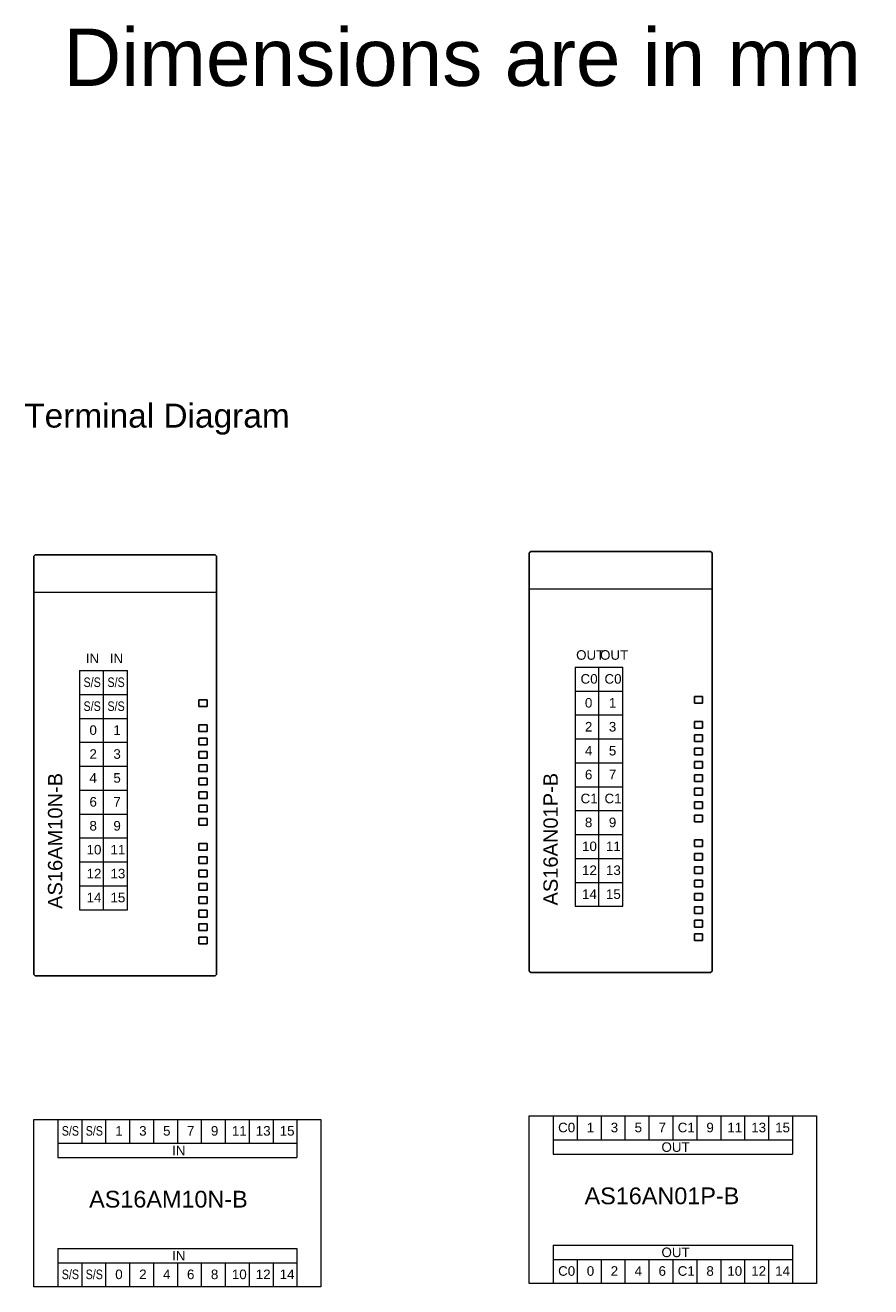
# Model space of a CAD drawing. Extents: x 1653 to 2131, y -357 to 2652.
# Tile 1 of 34: x 1686 to 1862, y -357 to -93. Entities that reach past the tile are written whole.
import ezdxf

# ---------------------------------------------------------------- set-up
doc = ezdxf.new("R2010")
doc.units = 0
doc.header["$LTSCALE"] = 30.734
doc.header["$MEASUREMENT"] = 0
doc.layers.get('0').update_dxf_attribs({"linetype": 'CONTINUOUS'})
doc.styles.add('arial', font='arial.ttf')

msp = doc.modelspace()

# ---------------------------------------------------------------- linework, layer by layer
at = {"lineweight": 0}
for p, q in [((1791.085, -210.632), (1829.285, -210.632)), ((1687.512, -211.337), (1725.712, -211.337)), ((1697.062, -227.707), (1707.062, -227.707)), ((1697.062, -227.707), (1697.062, -277.707)), ((1702.062, -277.707), (1702.062, -227.707)), ((1707.062, -277.707), (1707.062, -227.707)), ((1800.635, -227.002), (1810.635, -227.002)), ((1800.635, -227.002), (1800.635, -277.002)), ((1805.635, -277.002), (1805.635, -227.002)), ((1810.635, -277.002), (1810.635, -227.002)), ((1800.635, -232.002), (1810.635, -232.002)), ((1697.062, -232.707), (1707.062, -232.707)), ((1800.635, -237.002), (1810.635, -237.002)), ((1697.062, -237.707), (1707.062, -237.707)), ((1800.635, -242.002), (1810.635, -242.002)), ((1697.062, -242.707), (1707.062, -242.707)), ((1697.062, -247.707), (1707.062, -247.707)), ((1800.635, -247.002), (1810.635, -247.002)), ((1697.062, -252.707), (1707.062, -252.707)), ((1800.635, -252.002), (1810.635, -252.002)), ((1697.062, -257.707), (1707.062, -257.707)), ((1800.635, -257.002), (1810.635, -257.002)), ((1697.062, -262.707), (1707.062, -262.707)), ((1800.635, -262.002), (1810.635, -262.002)), ((1697.062, -267.707), (1707.062, -267.707)), ((1800.635, -267.002), (1810.635, -267.002)), ((1697.062, -272.707), (1707.062, -272.707)), ((1800.635, -272.002), (1810.635, -272.002)), ((1697.062, -277.707), (1707.062, -277.707)), ((1800.635, -277.002), (1810.635, -277.002)), ((1692.512, -321.537), (1692.512, -329.537)), ((1697.512, -321.537), (1697.512, -326.537)), ((1702.512, -321.537), (1702.512, -326.537)), ((1707.512, -321.537), (1707.512, -326.537)), ((1712.512, -321.537), (1712.512, -326.537)), ((1717.512, -321.537), (1717.512, -326.537)), ((1722.512, -321.537), (1722.512, -326.537)), ((1727.512, -321.537), (1727.512, -326.537)), ((1732.512, -321.537), (1732.512, -326.537)), ((1737.512, -321.537), (1737.512, -326.537)), ((1742.512, -321.537), (1742.512, -329.537)), ((1796.085, -320.832), (1796.085, -328.832)), ((1801.085, -320.832), (1801.085, -325.832)), ((1806.085, -320.832), (1806.085, -325.832)), ((1811.085, -320.832), (1811.085, -325.832)), ((1816.085, -320.832), (1816.085, -325.832)), ((1821.085, -320.832), (1821.085, -325.832)), ((1826.085, -320.832), (1826.085, -325.832)), ((1831.085, -320.832), (1831.085, -325.832)), ((1836.085, -320.832), (1836.085, -325.832)), ((1841.085, -320.832), (1841.085, -325.832)), ((1846.085, -320.832), (1846.085, -328.832)), ((1692.512, -326.537), (1742.512, -326.537)), ((1796.085, -325.832), (1846.085, -325.832)), ((1692.512, -329.537), (1742.512, -329.537)), ((1796.085, -328.832), (1846.085, -328.832)), ((1796.085, -347.832), (1796.085, -355.832)), ((1796.085, -347.832), (1846.085, -347.832)), ((1846.085, -347.832), (1846.085, -355.832)), ((1692.512, -348.537), (1692.512, -356.537)), ((1692.512, -348.537), (1742.512, -348.537)), ((1742.512, -348.537), (1742.512, -356.537)), ((1692.512, -351.537), (1742.512, -351.537)), ((1697.512, -351.537), (1697.512, -356.537)), ((1702.512, -351.537), (1702.512, -356.537)), ((1707.512, -351.537), (1707.512, -356.537)), ((1712.512, -351.537), (1712.512, -356.537)), ((1717.512, -351.537), (1717.512, -356.537)), ((1722.512, -351.537), (1722.512, -356.537)), ((1727.512, -351.537), (1727.512, -356.537)), ((1732.512, -351.537), (1732.512, -356.537)), ((1737.512, -351.537), (1737.512, -356.537)), ((1796.085, -350.832), (1846.085, -350.832)), ((1801.085, -350.832), (1801.085, -355.832)), ((1806.085, -350.832), (1806.085, -355.832)), ((1811.085, -350.832), (1811.085, -355.832)), ((1816.085, -350.832), (1816.085, -355.832)), ((1821.085, -350.832), (1821.085, -355.832)), ((1826.085, -350.832), (1826.085, -355.832)), ((1831.085, -350.832), (1831.085, -355.832)), ((1836.085, -350.832), (1836.085, -355.832)), ((1841.085, -350.832), (1841.085, -355.832))]:
    msp.add_line(p, q, dxfattribs=at)
for p, q in [((1722.012, -233.837), (1722.012, -235.237)), ((1723.712, -233.837), (1722.012, -233.837)), ((1723.712, -235.237), (1723.712, -233.837)), ((1825.585, -233.132), (1825.585, -234.532)), ((1827.285, -233.132), (1825.585, -233.132)), ((1825.585, -234.532), (1827.285, -234.532)), ((1827.285, -234.532), (1827.285, -233.132)), ((1722.012, -235.237), (1723.712, -235.237)), ((1722.012, -239.037), (1722.012, -240.437)), ((1723.712, -239.037), (1722.012, -239.037)), ((1723.712, -240.437), (1723.712, -239.037)), ((1825.585, -238.332), (1825.585, -239.732)), ((1827.285, -238.332), (1825.585, -238.332)), ((1825.585, -239.732), (1827.285, -239.732)), ((1827.285, -239.732), (1827.285, -238.332)), ((1722.012, -240.437), (1723.712, -240.437)), ((1722.012, -241.837), (1722.012, -243.237)), ((1723.712, -241.837), (1722.012, -241.837)), ((1723.712, -243.237), (1723.712, -241.837)), ((1825.585, -241.132), (1825.585, -242.532)), ((1827.285, -241.132), (1825.585, -241.132)), ((1825.585, -242.532), (1827.285, -242.532)), ((1827.285, -242.532), (1827.285, -241.132)), ((1722.012, -243.237), (1723.712, -243.237)), ((1722.012, -244.637), (1722.012, -246.037)), ((1723.712, -244.637), (1722.012, -244.637)), ((1723.712, -246.037), (1723.712, -244.637)), ((1825.585, -243.932), (1825.585, -245.332)), ((1827.285, -243.932), (1825.585, -243.932)), ((1827.285, -245.332), (1827.285, -243.932)), ((1722.012, -246.037), (1723.712, -246.037)), ((1722.012, -247.437), (1722.012, -248.837)), ((1723.712, -247.437), (1722.012, -247.437)), ((1723.712, -248.837), (1723.712, -247.437)), ((1825.585, -245.332), (1827.285, -245.332)), ((1825.585, -246.732), (1825.585, -248.132)), ((1827.285, -246.732), (1825.585, -246.732)), ((1827.285, -248.132), (1827.285, -246.732)), ((1722.012, -248.837), (1723.712, -248.837)), ((1722.012, -250.237), (1722.012, -251.637)), ((1723.712, -250.237), (1722.012, -250.237)), ((1723.712, -251.637), (1723.712, -250.237)), ((1825.585, -248.132), (1827.285, -248.132)), ((1825.585, -249.532), (1825.585, -250.932)), ((1827.285, -249.532), (1825.585, -249.532)), ((1827.285, -250.932), (1827.285, -249.532)), ((1722.012, -251.637), (1723.712, -251.637)), ((1722.012, -253.037), (1722.012, -254.437)), ((1723.712, -253.037), (1722.012, -253.037)), ((1723.712, -254.437), (1723.712, -253.037)), ((1825.585, -250.932), (1827.285, -250.932)), ((1825.585, -252.332), (1825.585, -253.732)), ((1827.285, -252.332), (1825.585, -252.332)), ((1827.285, -253.732), (1827.285, -252.332)), ((1722.012, -254.437), (1723.712, -254.437)), ((1825.585, -253.732), (1827.285, -253.732)), ((1825.585, -255.132), (1825.585, -256.532)), ((1827.285, -255.132), (1825.585, -255.132)), ((1827.285, -256.532), (1827.285, -255.132)), ((1722.012, -255.837), (1722.012, -257.237)), ((1723.712, -255.837), (1722.012, -255.837)), ((1722.012, -257.237), (1723.712, -257.237)), ((1723.712, -257.237), (1723.712, -255.837)), ((1825.585, -256.532), (1827.285, -256.532)), ((1825.585, -257.932), (1825.585, -259.332)), ((1827.285, -257.932), (1825.585, -257.932)), ((1827.285, -259.332), (1827.285, -257.932)), ((1722.012, -258.637), (1722.012, -260.037)), ((1723.712, -258.637), (1722.012, -258.637)), ((1722.012, -260.037), (1723.712, -260.037)), ((1723.712, -260.037), (1723.712, -258.637)), ((1825.585, -259.332), (1827.285, -259.332)), ((1825.585, -263.132), (1825.585, -264.532)), ((1827.285, -263.132), (1825.585, -263.132)), ((1827.285, -264.532), (1827.285, -263.132)), ((1722.012, -263.837), (1722.012, -265.237)), ((1723.712, -263.837), (1722.012, -263.837)), ((1722.012, -265.237), (1723.712, -265.237)), ((1723.712, -265.237), (1723.712, -263.837)), ((1825.585, -264.532), (1827.285, -264.532)), ((1825.585, -265.932), (1825.585, -267.332)), ((1827.285, -265.932), (1825.585, -265.932)), ((1827.285, -267.332), (1827.285, -265.932)), ((1722.012, -266.637), (1722.012, -268.037)), ((1723.712, -266.637), (1722.012, -266.637)), ((1722.012, -268.037), (1723.712, -268.037)), ((1723.712, -268.037), (1723.712, -266.637)), ((1825.585, -267.332), (1827.285, -267.332)), ((1825.585, -268.732), (1825.585, -270.132)), ((1827.285, -268.732), (1825.585, -268.732)), ((1827.285, -270.132), (1827.285, -268.732)), ((1722.012, -269.437), (1722.012, -270.837)), ((1723.712, -269.437), (1722.012, -269.437)), ((1722.012, -270.837), (1723.712, -270.837)), ((1723.712, -270.837), (1723.712, -269.437)), ((1825.585, -270.132), (1827.285, -270.132)), ((1825.585, -271.532), (1825.585, -272.932)), ((1827.285, -271.532), (1825.585, -271.532)), ((1827.285, -272.932), (1827.285, -271.532)), ((1722.012, -272.237), (1722.012, -273.637)), ((1723.712, -272.237), (1722.012, -272.237)), ((1722.012, -273.637), (1723.712, -273.637)), ((1723.712, -273.637), (1723.712, -272.237)), ((1825.585, -272.932), (1827.285, -272.932)), ((1722.012, -275.037), (1722.012, -276.437)), ((1723.712, -275.037), (1722.012, -275.037)), ((1722.012, -276.437), (1723.712, -276.437)), ((1723.712, -276.437), (1723.712, -275.037)), ((1825.585, -274.332), (1825.585, -275.732)), ((1827.285, -274.332), (1825.585, -274.332)), ((1825.585, -275.732), (1827.285, -275.732)), ((1827.285, -275.732), (1827.285, -274.332)), ((1722.012, -277.837), (1722.012, -279.237)), ((1723.712, -277.837), (1722.012, -277.837)), ((1722.012, -279.237), (1723.712, -279.237)), ((1723.712, -279.237), (1723.712, -277.837)), ((1825.585, -277.132), (1825.585, -278.532)), ((1827.285, -277.132), (1825.585, -277.132)), ((1825.585, -278.532), (1827.285, -278.532)), ((1827.285, -278.532), (1827.285, -277.132)), ((1722.012, -280.637), (1722.012, -282.037)), ((1723.712, -280.637), (1722.012, -280.637)), ((1722.012, -282.037), (1723.712, -282.037)), ((1723.712, -282.037), (1723.712, -280.637)), ((1825.585, -279.932), (1825.585, -281.332)), ((1827.285, -279.932), (1825.585, -279.932)), ((1825.585, -281.332), (1827.285, -281.332)), ((1827.285, -281.332), (1827.285, -279.932)), ((1722.012, -283.437), (1722.012, -284.837)), ((1723.712, -283.437), (1722.012, -283.437)), ((1723.712, -284.837), (1723.712, -283.437)), ((1825.585, -282.732), (1825.585, -284.132)), ((1827.285, -282.732), (1825.585, -282.732)), ((1825.585, -284.132), (1827.285, -284.132)), ((1827.285, -284.132), (1827.285, -282.732)), ((1722.012, -284.837), (1723.712, -284.837))]:
    msp.add_line(p, q)
for points in [[(1791.385, -290.832), (1828.985, -290.832), (1829.285, -290.532), (1829.285, -203.132), (1828.985, -202.832), (1791.385, -202.832), (1791.085, -203.132), (1791.085, -290.532)], [(1687.812, -291.537), (1725.412, -291.537), (1725.712, -291.237), (1725.712, -203.837), (1725.412, -203.537), (1687.812, -203.537), (1687.512, -203.837), (1687.512, -291.237)]]:
    msp.add_lwpolyline(points, close=True)
for points in [[(1687.512, -321.537), (1747.512, -321.537), (1747.512, -356.537), (1687.512, -356.537)], [(1791.085, -320.832), (1851.085, -320.832), (1851.085, -355.832), (1791.085, -355.832)]]:
    msp.add_lwpolyline(points, close=True, dxfattribs=at)

# ---------------------------------------------------------------- texts
at = {"style": 'arial'}
msp.add_text('Dimensions are in mm', height=12, dxfattribs=at).set_placement((1693.692, -105.499))
at = {"lineweight": 0, "attachment_point": 1}
for s, insert, char_height, width in [('{\\fArial|b0|i0|c0|p34;\\W1;Terminal Diagram}', (1685.498, -171.923), 5, 56.98204), ('{\\fArial|b0|i0|c238|p34;IN}', (1698.365, -224.164), 2, 3.03413), ('{\\fArial|b0|i0|c238|p34;IN}', (1703.365, -224.164), 2, 3.03413), ('{\\fArial|b0|i0|c238|p34;OUT}', (1800.871, -223.46), 2, 3.03413), ('{\\fArial|b0|i0|c238|p34;OUT}', (1805.871, -223.46), 2, 3.03413), ('{\\fArial|b0|i0|c0|p34;\\W0.8;S/S}', (1697.898, -229.164), 2, 3.03413), ('{\\fArial|b0|i0|c0|p34;\\W0.8;S/S}', (1702.898, -229.164), 2, 3.03413), ('{\\fArial|b0|i0|c238|p34;C0}', (1801.798, -228.46), 2, 3.03413), ('{\\fArial|b0|i0|c238|p34;C0}', (1806.798, -228.46), 2, 3.03413), ('{\\fArial|b0|i0|c0|p34;\\W0.8;S/S}', (1697.898, -234.164), 2, 3.03413), ('{\\fArial|b0|i0|c0|p34;\\W0.8;S/S}', (1702.898, -234.164), 2, 3.03413), ('{\\fArial|b0|i0|c238|p34;0}', (1802.708, -233.46), 2, 3.03413), ('{\\fArial|b0|i0|c238|p34;1}', (1807.708, -233.46), 2, 3.03413), ('{\\fArial|b0|i0|c238|p34;0}', (1699.136, -239.164), 2, 3.03413), ('{\\fArial|b0|i0|c238|p34;1}', (1704.136, -239.164), 2, 3.03413), ('{\\fArial|b0|i0|c238|p34;2}', (1802.708, -238.46), 2, 3.03413), ('{\\fArial|b0|i0|c238|p34;3}', (1807.708, -238.46), 2, 3.03413), ('{\\fArial|b0|i0|c238|p34;2}', (1699.136, -244.164), 2, 3.03413), ('{\\fArial|b0|i0|c238|p34;3}', (1704.136, -244.164), 2, 3.03413), ('{\\fArial|b0|i0|c238|p34;4}', (1802.708, -243.46), 2, 3.03413), ('{\\fArial|b0|i0|c238|p34;5}', (1807.708, -243.46), 2, 3.03413), ('{\\fArial|b0|i0|c238|p34;4}', (1699.136, -249.164), 2, 3.03413), ('{\\fArial|b0|i0|c238|p34;5}', (1704.136, -249.164), 2, 3.03413), ('{\\fArial|b0|i0|c238|p34;6}', (1802.708, -248.46), 2, 3.03413), ('{\\fArial|b0|i0|c238|p34;7}', (1807.708, -248.46), 2, 3.03413), ('{\\fArial|b0|i0|c238|p34;6}', (1699.136, -254.164), 2, 3.03413), ('{\\fArial|b0|i0|c238|p34;7}', (1704.136, -254.164), 2, 3.03413), ('{\\fArial|b0|i0|c238|p34;C1}', (1801.798, -253.46), 2, 3.03413), ('{\\fArial|b0|i0|c238|p34;C1}', (1806.798, -253.46), 2, 3.03413), ('{\\fArial|b0|i0|c238|p34;8}', (1802.708, -258.46), 2, 3.03413), ('{\\fArial|b0|i0|c238|p34;9}', (1807.708, -258.46), 2, 3.03413), ('{\\fArial|b0|i0|c238|p34;8}', (1699.136, -259.164), 2, 3.03413), ('{\\fArial|b0|i0|c238|p34;9}', (1704.136, -259.164), 2, 3.03413), ('{\\fArial|b0|i0|c238|p34;10}', (1802.101, -263.46), 2, 3.03413), ('{\\fArial|b0|i0|c238|p34;11}', (1807.101, -263.46), 2, 3.03413), ('{\\fArial|b0|i0|c238|p34;10}', (1698.529, -264.164), 2, 3.03413), ('{\\fArial|b0|i0|c238|p34;11}', (1703.529, -264.164), 2, 3.03413), ('{\\fArial|b0|i0|c238|p34;12}', (1802.101, -268.46), 2, 3.03413), ('{\\fArial|b0|i0|c238|p34;13}', (1807.101, -268.46), 2, 3.03413), ('{\\fArial|b0|i0|c238|p34;12}', (1698.529, -269.164), 2, 3.03413), ('{\\fArial|b0|i0|c238|p34;13}', (1703.529, -269.164), 2, 3.03413), ('{\\fArial|b0|i0|c238|p34;14}', (1698.529, -274.164), 2, 3.03413), ('{\\fArial|b0|i0|c238|p34;15}', (1703.529, -274.164), 2, 3.03413), ('{\\fArial|b0|i0|c238|p34;14}', (1802.101, -273.46), 2, 3.03413), ('{\\fArial|b0|i0|c238|p34;15}', (1807.101, -273.46), 2, 3.03413), ('{\\fArial|b0|i0|c0|p34;\\W0.8;S/S}', (1693.348, -322.944), 2, 3.03413), ('{\\fArial|b0|i0|c0|p34;\\W0.8;S/S}', (1698.348, -322.944), 2, 3.03413), ('{\\fArial|b0|i0|c238|p34;1}', (1704.524, -322.944), 2, 3.03413), ('{\\fArial|b0|i0|c238|p34;3}', (1709.524, -322.944), 2, 3.03413), ('{\\fArial|b0|i0|c238|p34;5}', (1714.524, -322.944), 2, 3.03413), ('{\\fArial|b0|i0|c238|p34;7}', (1719.524, -322.944), 2, 3.03413), ('{\\fArial|b0|i0|c238|p34;9}', (1724.524, -322.944), 2, 3.03413), ('{\\fArial|b0|i0|c238|p34;11}', (1728.902, -322.944), 2, 3.03413), ('{\\fArial|b0|i0|c238|p34;13}', (1733.902, -322.944), 2, 3.03413), ('{\\fArial|b0|i0|c238|p34;15}', (1738.902, -322.944), 2, 3.03413), ('{\\fArial|b0|i0|c238|p34;C0}', (1797.102, -322.24), 2, 3.03413), ('{\\fArial|b0|i0|c238|p34;1}', (1803.096, -322.24), 2, 3.03413), ('{\\fArial|b0|i0|c238|p34;3}', (1808.096, -322.24), 2, 3.03413), ('{\\fArial|b0|i0|c238|p34;5}', (1813.096, -322.24), 2, 3.03413), ('{\\fArial|b0|i0|c238|p34;7}', (1818.096, -322.24), 2, 3.03413), ('{\\fArial|b0|i0|c238|p34;C1}', (1822.102, -322.24), 2, 3.03413), ('{\\fArial|b0|i0|c238|p34;9}', (1828.096, -322.24), 2, 3.03413), ('{\\fArial|b0|i0|c238|p34;11}', (1832.474, -322.24), 2, 3.03413), ('{\\fArial|b0|i0|c238|p34;13}', (1837.474, -322.24), 2, 3.03413), ('{\\fArial|b0|i0|c238|p34;15}', (1842.474, -322.24), 2, 3.03413), ('{\\fArial|b0|i0|c238|p34;OUT}', (1818.71, -326.337), 2, 3.03413), ('{\\fArial|b0|i0|c238|p34;IN}', (1716.406, -327.042), 2, 3.03413), ('{\\fArial|b0|i0|c0|p34;AS16AM10N-B}', (1699.067, -336.48), 3.5, 39.47656), ('{\\fArial|b0|i0|c0|p34;AS16AN01P-B}', (1802.639, -335.775), 3.5, 39.47656), ('{\\fArial|b0|i0|c238|p34;IN}', (1716.406, -349.042), 2, 3.03413), ('{\\fArial|b0|i0|c238|p34;OUT}', (1818.71, -348.337), 2, 3.03413), ('{\\fArial|b0|i0|c0|p34;\\W0.8;S/S}', (1693.348, -352.944), 2, 3.03413), ('{\\fArial|b0|i0|c0|p34;\\W0.8;S/S}', (1698.348, -352.944), 2, 3.03413), ('{\\fArial|b0|i0|c238|p34;0}', (1704.524, -352.944), 2, 3.03413), ('{\\fArial|b0|i0|c238|p34;2}', (1709.524, -352.944), 2, 3.03413), ('{\\fArial|b0|i0|c238|p34;4}', (1714.524, -352.944), 2, 3.03413), ('{\\fArial|b0|i0|c238|p34;6}', (1719.524, -352.944), 2, 3.03413), ('{\\fArial|b0|i0|c238|p34;8}', (1724.524, -352.944), 2, 3.03413), ('{\\fArial|b0|i0|c238|p34;10}', (1728.902, -352.944), 2, 3.03413), ('{\\fArial|b0|i0|c238|p34;12}', (1733.902, -352.944), 2, 3.03413), ('{\\fArial|b0|i0|c238|p34;14}', (1738.902, -352.944), 2, 3.03413), ('{\\fArial|b0|i0|c238|p34;C0}', (1797.102, -352.24), 2, 3.03413), ('{\\fArial|b0|i0|c238|p34;0}', (1803.096, -352.24), 2, 3.03413), ('{\\fArial|b0|i0|c238|p34;2}', (1808.096, -352.24), 2, 3.03413), ('{\\fArial|b0|i0|c238|p34;4}', (1813.096, -352.24), 2, 3.03413), ('{\\fArial|b0|i0|c238|p34;6}', (1818.096, -352.24), 2, 3.03413), ('{\\fArial|b0|i0|c238|p34;C1}', (1822.102, -352.24), 2, 3.03413), ('{\\fArial|b0|i0|c238|p34;8}', (1828.096, -352.24), 2, 3.03413), ('{\\fArial|b0|i0|c238|p34;10}', (1832.474, -352.24), 2, 3.03413), ('{\\fArial|b0|i0|c238|p34;12}', (1837.474, -352.24), 2, 3.03413), ('{\\fArial|b0|i0|c238|p34;14}', (1842.474, -352.24), 2, 3.03413)]:
    msp.add_mtext(s, dxfattribs=dict(at, insert=insert, char_height=char_height, width=width))
at = {"lineweight": 0, "char_height": 3, "width": 26.16787, "attachment_point": 1, "rotation": 90}
for s, insert in [('{\\fArial|b0|i0|c0|p34;AS16AM10N-B}', (1690.461, -277.537)), ('{\\fArial|b0|i0|c0|p34;AS16AN01P-B}', (1794.033, -276.832))]:
    msp.add_mtext(s, dxfattribs=dict(at, insert=insert))

doc.saveas('drawing.dxf')
